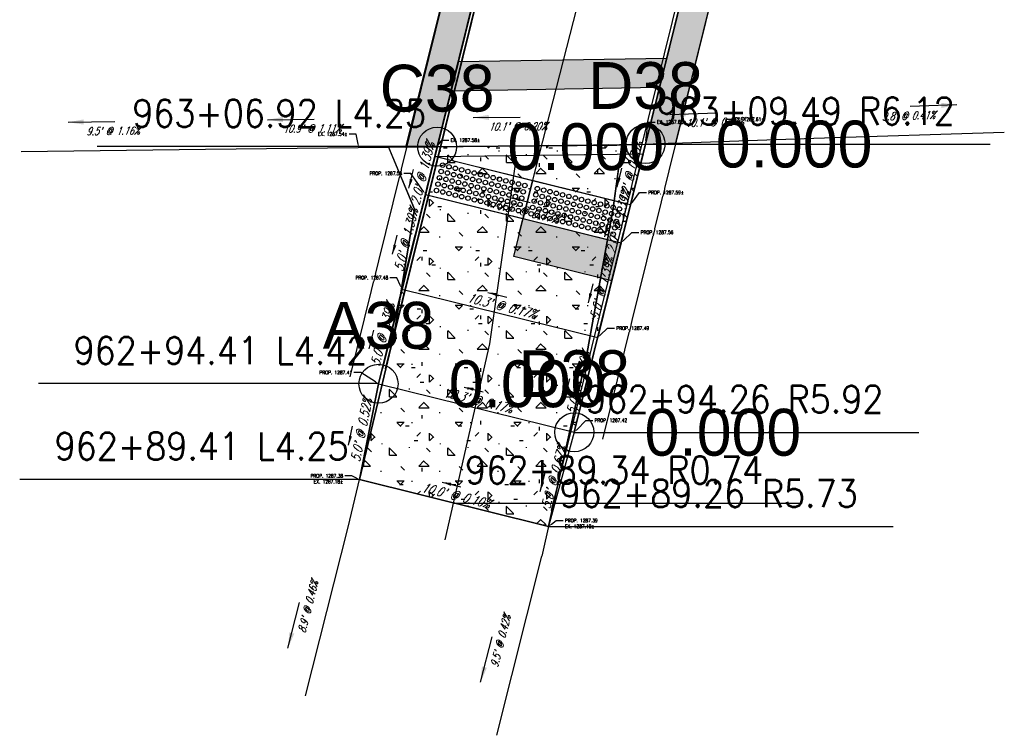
# Model space of a CAD drawing. Extents: x 167754 to 212748, y 396132 to 454338.
# Tile 144 of 147: x 173600 to 173651, y 454225 to 454261. Entities that reach past the tile are written whole.
import ezdxf
from ezdxf import colors
from ezdxf.entities.mleader import LeaderData, LeaderLine
from ezdxf.enums import TextEntityAlignment as Align
from ezdxf.math import Vec2, Vec3

# ---------------------------------------------------------------- set-up
doc = ezdxf.new("R2010")
doc.units = 0
doc.header["$MEASUREMENT"] = 0
doc.layers.get('0').update_dxf_attribs({"linetype": 'CONTINUOUS'})
for name, color, linetype, plot in [('0_3DP_MAT', 181, 'CONTINUOUS', False), ('0_EX. 3DP', 31, 'CONTINUOUS', False), ('0_QUANTITIES_PAVEMENT REMOVED', 130, 'CONTINUOUS', False)]:
    doc.layers.add(name, color=color, linetype=linetype, plot=plot)
for name, color, linetype in [('0_PNTS', 1, 'CONTINUOUS'), ('L141', 7, 'CONTINUOUS'), ('L148', 7, 'CONTINUOUS'), ('PNTDESC', 3, 'CONTINUOUS'), ('PNTELEV', 5, 'CONTINUOUS'), ('PNTNO', 7, 'CONTINUOUS'), ('PV_P_CURB_RAMP', 3, 'CONTINUOUS'), ('PV_P_CURB_RAMP_DOMES', 7, 'CONTINUOUS'), ('PV_P_CURB_RAMP_HATCH', 3, 'CONTINUOUS'), ('PV_P_GRADE_BREAKS', 3, 'CONTINUOUS'), ('SC_SCRATCH-6', 6, 'CONTINUOUS')]:
    doc.layers.add(name, color=color, linetype=linetype)
doc.styles.add('PTXT', font='TXT')
doc.styles.add('romans', font='romans.shx', dxfattribs={"width": 0.75, "oblique": 22.5})
doc.styles.get("Standard").update_dxf_attribs({"font": 'romans.shx', "width": 0.9})
doc.dimstyles.new('4P', dxfattribs={"dimscale": 4, "dimtxt": 0.14, "dimasz": 0.14, "dimexe": 0.05, "dimexo": 0.05, "dimgap": 0.05, "dimtad": 1, "dimzin": 0, "dimdsep": 46, "dimtxsty": 'romans', "dimcen": 0, "dimdle": 0.1, "dimclrd": 1, "dimclre": 1, "dimclrt": 7, "dimaunit": 1, "dimadec": 4, "dimazin": 0, "dimtfac": 1, "dimtmove": 0, "dimatfit": 2, "dimfxl": 1, "dimtvp": 1, "dimtolj": 1, "dimtzin": 0, "dimarcsym": 0})

# ---------------------------------------------------------------- blocks, each defined once
blk = doc.blocks.new('DOMES_5FT')
for p, q in [((-0.07, 2.499), (-2.069, 2.443)), ((-2.069, 2.443), (-1.929, -2.555)), ((0.07, -2.499), (-0.07, 2.499)), ((-1.929, -2.555), (0.07, -2.499))]:
    blk.add_line(p, q)
for centre in [(-1.725, 2.12), (-1.392, 2.13), (-1.059, 2.139), (-0.727, 2.148), (-0.394, 2.158), (-1.716, 1.788), (-1.706, 1.453), (-1.383, 1.797), (-1.374, 1.462), (-1.05, 1.806), (-1.041, 1.471), (-0.717, 1.816), (-0.708, 1.481), (-0.384, 1.825), (-0.375, 1.49), (-1.697, 1.12), (-1.364, 1.129), (-1.031, 1.138), (-0.698, 1.148), (-0.366, 1.157), (-1.688, 0.787), (-1.678, 0.454), (-1.355, 0.796), (-1.346, 0.463), (-1.022, 0.806), (-1.013, 0.473), (-0.689, 0.815), (-0.68, 0.482), (-0.356, 0.824), (-0.347, 0.491), (-1.669, 0.121), (-1.336, 0.131), (-1.003, 0.14), (-0.67, 0.149), (-0.338, 0.159), (-1.66, -0.212), (-1.65, -0.547), (-1.327, -0.202), (-1.317, -0.537), (-0.994, -0.193), (-0.985, -0.528), (-0.661, -0.184), (-0.652, -0.518), (-0.328, -0.174), (-0.319, -0.509), (-1.641, -0.881), (-1.308, -0.872), (-0.975, -0.863), (-0.642, -0.853), (-0.309, -0.844), (-1.632, -1.214), (-1.622, -1.547), (-1.299, -1.205), (-1.289, -1.538), (-0.966, -1.196), (-0.956, -1.528), (-0.633, -1.186), (-0.624, -1.519), (-0.3, -1.177), (-0.291, -1.51), (-1.613, -1.88), (-1.28, -1.871), (-0.947, -1.861), (-0.614, -1.852), (-0.281, -1.843), (-1.604, -2.213), (-1.271, -2.204), (-0.938, -2.194), (-0.605, -2.185), (-0.272, -2.175)]:
    blk.add_circle(centre, 0.115)
blk = doc.blocks.new('SPT4')
at = {"color": 0, "linetype": 'Continuous'}
blk.add_circle((0, 0), 0.5, dxfattribs=at)
blk = doc.blocks.new('SRVPNO1')
at = {"layer": 'PNTDESC', "style": 'PTXT'}
blk.add_attdef('DESC2', text='', height=1, dxfattribs=at).set_placement((0, -1.75), align=Align.CENTER)
at = {"layer": 'PNTELEV', "style": 'PTXT'}
blk.add_attdef('ELEV2', (1.5, -0.5), '', height=1, dxfattribs=at)
at = {"layer": 'PNTNO', "style": 'PTXT'}
blk.add_attdef('PT#', text='', height=1, dxfattribs=at).set_placement((0, 0.75), align=Align.CENTER)

msp = doc.modelspace()

# ---------------------------------------------------------------- hatches: boundary and pattern name
at = {"layer": 'L141', "transparency": 33554495}
h = msp.add_hatch(color=256, dxfattribs=at)
h.dxf.hatch_style = 1
h.paths.add_polyline_path([(173633.223, 454259.349), (173632.85, 454257.842), (173622.155, 454257.668), (173622.528, 454259.174)])
at = {"layer": 'PV_P_CURB_RAMP_HATCH', "transparency": 33554495}
h = msp.add_hatch(dxfattribs=at)
h.set_pattern_fill('CONCRE', color=256, scale=3, pattern_type=2)
h.set_pattern_definition([(0, (0, 0), (3, 3), [0.375, -2.625]), (90, (0, 0), (-3, 3), [0.375, -2.625]), (135, (0.375, 0), (-2.999999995, 2e-16), [0.5303301, -3.7123107]), (0, (0.375, 1.6875), (3, 3), [0.375, -2.625]), (45, (0.5625, 1.5), (0, 2.999999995), [0.2651649, -3.9774756]), (135, (0.5625, 1.5), (-2.999999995, 2e-16), [0.2651649, -3.9774756]), (0, (1.5, 2.4375), (3, 3), [0.5303301, -2.4696699]), (45, (1.5, 2.4375), (0, 2.999999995), [0.375, -3.8676408]), (135, (2.0303, 2.4375), (-2.999999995, 2e-16), [0.375, -3.8676408]), (90, (2.0625, 0.75), (-3, 3), [0.375, -2.625]), (45, (2.0625, 0.75), (0, 2.999999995), [0.2651649, -3.9774756]), (135, (2.25, 0.9375), (-2.999999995, 2e-16), [0.2651649, -3.9774756]), (0, (0.375, 0.75), (3, 3), [0.1875, -2.5125]), (0, (2.625, 1.5), (3, 3), [0.1875, -2.5125]), (90, (1.6875, 1.875), (-3, 3), [0.1875, -2.5125]), (135, (2.0625, 0.1875), (-2.999999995, 2e-16), [0.2651649, -3.9774756]), (135, (0.75, 2.25), (-2.999999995, 2e-16), [0.2651649, -3.9774756]), (45, (1.4062, 0.9844), (0, 2.999999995), [0.2651649, -3.9774756]), (90, (1.0312, 0.375), (-3, 3), [0.046875, -2.953125]), (90, (1.172, 1.6406), (-3, 3), [0.046875, -2.953125]), (90, (2.578, 2.1562), (-3, 3), [0.046875, -2.953125]), (90, (2.625, 0.5625), (-3, 3), [0.046875, -2.953125])])
h.paths.add_polyline_path([(173632.009, 454254.443), (173628.481, 454240.181), (173627.165, 454235.356), (173617.473, 454237.754), (173618.443, 454242.664), (173621.325, 454254.313), (173621.449, 454254.814), (173632.134, 454254.95)])

# ---------------------------------------------------------------- linework, layer by layer
at = {"layer": '0_EX. 3DP'}
for points in [[(173630.992, 454250.435), (173630.501, 454248.428)], [(173619.83, 454248.294), (173620.321, 454250.3)]]:
    msp.add_lwpolyline(points, dxfattribs=at)
for points in [[(173621.858, 454234.66, 1287.235), (173624.156, 454244.72, 1287.309), (173625.513, 454254.27, 1287.554)], [(173614.706, 454226.672, 1287.116), (173616.893, 454235.309, 1287.157)], [(173624.517, 454224.651, 1287.14), (173626.823, 454233.823, 1287.18)]]:
    msp.add_polyline3d(points, dxfattribs=at)
at = {"layer": 'L141'}
msp.add_lwpolyline([(173633.223, 454259.349), (173632.85, 454257.842), (173622.155, 454257.668), (173622.528, 454259.174), (173622.528, 454259.174)], close=True, dxfattribs=at)
at = {"layer": 'PV_P_CURB_RAMP'}
for points in [[(173632.009, 454254.443), (173628.481, 454240.181), (173627.165, 454235.356), (173617.473, 454237.754), (173618.443, 454242.664), (173621.325, 454254.313), (173621.449, 454254.814), (173632.134, 454254.95), (173632.009, 454254.443)], [(173621.325, 454254.313), (173632.009, 454254.443)]]:
    msp.add_lwpolyline(points, dxfattribs=at)

# ---------------------------------------------------------------- texts
at = {"layer": '0_3DP_MAT', "color": 211, "style": 'romans', "oblique": 22.5, "width": 0.75}
for s, rotation, p in [("10.3' @ 0.17%", 346.1042, (173625.902, 454251.285)), ("5.0' @ 1.39%", 76.1042, (173620.089, 454249.983)), ("5.0' @ 1.39%", 76.1041, (173630.126, 454247.5)), ("10.3' @ 0.17%", 346.1042, (173624.701, 454246.432)), ("5.0' @ 1.39%", 76.104, (173618.888, 454245.13)), ("5.0' @ 1.39%", 76.1043, (173628.926, 454242.646)), ("10.3' @ 0.17%", 346.1042, (173623.5, 454241.578)), ("5.0' @ 0.52%", 78.8274, (173617.801, 454240.24)), ("5.0' @ 0.67%", 74.7482, (173627.668, 454237.811)), ("10.0' @ 0.10%", 346.1042, (173622.357, 454236.71))]:
    msp.add_text(s, height=0.48, rotation=rotation, dxfattribs=at).set_placement(p, align=Align.CENTER)
at = {"layer": '0_EX. 3DP', "style": 'romans', "oblique": 22.5, "width": 0.75}
for s, rotation, p in [("9.8' @ 0.41%", 1.7892, (173645.619, 454256.203)), ("10.1' @ 0.20%", 0.5254, (173625.587, 454255.652)), ("9.5' @ 1.16%", 0.7571, (173604.838, 454255.423)), ("8.9' @ 0.46%", 75.7906, (173615.024, 454231.187)), ("9.5' @ 0.42%", 75.8874, (173624.894, 454229.432))]:
    msp.add_text(s, height=0.4, rotation=rotation, dxfattribs=at).set_placement(p, align=Align.CENTER)
at = {"layer": 'SC_SCRATCH-6', "width": 0.9}
for s, p in [('962+94.41 L4.42', (173617.878, 454244.373)), ('962+89.41 L4.25', (173616.908, 454239.462))]:
    msp.add_text(s, height=1.4, dxfattribs=at).set_placement(p, align=Align.MIDDLE_RIGHT)
for s, p in [('962+94.26 R5.92', (173629.046, 454241.873)), ('962+89.34 R0.74', (173622.884, 454238.246)), ('962+89.26 R5.73', (173627.73, 454237.047))]:
    msp.add_text(s, height=1.4, dxfattribs=at).set_placement(p, align=Align.MIDDLE_LEFT)

# ---------------------------------------------------------------- leaders
at = {"layer": '0_3DP_MAT', "color": 211}
for points in [[(173630.671, 454252.747), (173630.911, 454253.718)], [(173625.245, 454252.201), (173626.216, 454251.961)], [(173630.041, 454250.199), (173630.281, 454251.17)], [(173619.167, 454249.302), (173619.407, 454250.273)], [(173629.204, 454246.819), (173629.445, 454247.79)], [(173624.044, 454247.348), (173625.015, 454247.108)], [(173617.966, 454244.449), (173618.206, 454245.419)], [(173628.004, 454241.965), (173628.244, 454242.936)], [(173622.843, 454242.494), (173623.814, 454242.254)], [(173616.913, 454239.516), (173617.106, 454240.497)], [(173626.73, 454237.152), (173626.994, 454238.116)], [(173621.7, 454237.626), (173622.671, 454237.386)]]:
    msp.add_leader(points, dimstyle='4P', override={"dimscale": 20, "dimtxt": 0.12, "dimasz": 0.024, "dimdec": 2}, dxfattribs=at)
at = {"layer": '0_3DP_MAT'}
ml = msp.add_multileader_mtext('Standard', dxfattribs=at)
ml.set_content('EX. 1287.61±', color=256)
ml.set_leader_properties()
ml.build(insert=Vec2(0, 0))
ml.multileader.update_dxf_attribs({"dogleg_length": 0.36, "arrow_head_size": 0.18})
ctx = ml.context
ctx.base_point, ctx.char_height, ctx.arrow_head_size, ctx.landing_gap_size, ctx.plane_origin = Vec3(173636.62, 454256.219, 1286.6), 0.18, 0.18, 0.09, Vec3(173619.882, 454264.868, 1286.6)
notes = []
notes.append((ctx, [(0, (1, 1, 0), (173636.26, 454256.219, 1286.6), (1, 0), 0.36, [(0, [(173636.094, 454255.088, 1286.6)], 0, [])])]))
ctx.mtext.insert, ctx.mtext.flow_direction = Vec3(173636.71, 454256.309, 1286.6), 5
ctx.mtext.has_bg_fill, ctx.mtext.bg_color, ctx.mtext.bg_scale_factor, ctx.mtext.bg_transparency, ctx.mtext.use_window_bg_color = 1, -1027028792, 1.5, 0, 1
at = {"layer": '0_EX. 3DP'}
for points in [[(173648.098, 454256.957), (173645.699, 454256.882)], [(173602.53, 454256.069), (173604.93, 454256.101)], [(173612.754, 454256.197), (173615.153, 454256.223)], [(173623.3, 454256.308), (173625.7, 454256.33)], [(173613.803, 454229.121), (173614.392, 454231.448)], [(173623.678, 454227.367), (173624.263, 454229.695)]]:
    msp.add_leader(points, dimstyle='4P', override={"dimscale": 20, "dimtxt": 0.12, "dimasz": 0.04, "dimdec": 2}, dxfattribs=at)
at = {"layer": 'SC_SCRATCH-6', "has_arrowhead": 0}
msp.add_leader([(173622.319, 454236.555), (173622.324, 454236.546), (173640.044, 454236.546)], dimstyle='4P', override={"dimscale": 20, "dimasz": 0.1}, dxfattribs=at)
for ctx, leaders in notes:
    for number, flags, end, landing, length, lines in leaders:
        leader = LeaderData()
        leader.index, (leader.has_last_leader_line, leader.has_dogleg_vector, leader.attachment_direction) = number, flags
        leader.last_leader_point, leader.dogleg_vector, leader.dogleg_length = Vec3(end), Vec3(landing), length
        for number, points, colour, breaks in lines:
            line = LeaderLine()
            line.index, line.vertices, line.color, line.breaks = number, Vec3.list(points), colors.encode_raw_color(colour), breaks
            leader.lines.append(line)
        ctx.leaders.append(leader)

# ---------------------------------------------------------------- next in the draw order: leaders
at = {"layer": '0_3DP_MAT'}
ml = msp.add_multileader_mtext('Standard', dxfattribs=at)
ml.set_content('EX. 1287.60±', color=256)
ml.set_leader_properties()
ml.build(insert=Vec2(0, 0))
ml.multileader.update_dxf_attribs({"dogleg_length": 0.36, "arrow_head_size": 0.18})
ctx = ml.context
ctx.base_point, ctx.char_height, ctx.arrow_head_size, ctx.landing_gap_size, ctx.plane_origin = Vec3(173632.623, 454256.079, 1286.6), 0.18, 0.18, 0.09, Vec3(173615.884, 454264.728, 1286.6)
notes = []
notes.append((ctx, [(0, (1, 1, 0), (173632.263, 454256.079, 1286.6), (1, 0), 0.36, [(0, [(173632.134, 454254.95, 1286.6)], 0, [])])]))
ctx.mtext.insert, ctx.mtext.flow_direction = Vec3(173632.713, 454256.169, 1286.6), 5
ctx.mtext.has_bg_fill, ctx.mtext.bg_color, ctx.mtext.bg_scale_factor, ctx.mtext.bg_transparency, ctx.mtext.use_window_bg_color = 1, -1027028792, 1.5, 0, 1
ml = msp.add_multileader_mtext('Standard', dxfattribs=at)
ml.set_content('EX. 1287.54±', color=256)
ml.set_leader_properties()
ml.build(insert=Vec2(0, 0))
ml.multileader.update_dxf_attribs({"dogleg_length": 0.36, "arrow_head_size": 0.18})
ctx = ml.context
ctx.base_point, ctx.char_height, ctx.arrow_head_size, ctx.landing_gap_size, ctx.plane_origin = Vec3(173615.074, 454255.465, 1286.6), 0.18, 0.18, 0.09, Vec3(173601.213, 454264.55, 1286.6)
ctx.text_align_type = 2
notes.append((ctx, [(1, (1, 1, 0), (173617.295, 454255.465, 1286.6), (-1, 0), 0.36, [(0, [(173617.426, 454254.771, 1286.6)], 0, [])])]))
ctx.mtext.insert, ctx.mtext.alignment, ctx.mtext.flow_direction = Vec3(173616.845, 454255.555, 1286.6), 3, 5
ctx.mtext.has_bg_fill, ctx.mtext.bg_color, ctx.mtext.bg_scale_factor, ctx.mtext.bg_transparency, ctx.mtext.use_window_bg_color = 1, -1027028792, 1.5, 0, 1
ml = msp.add_multileader_mtext('Standard', dxfattribs=at)
ml.set_content('EX. 1287.58±', color=256)
ml.set_leader_properties()
ml.build(insert=Vec2(0, 0))
ml.multileader.update_dxf_attribs({"dogleg_length": 0.36, "arrow_head_size": 0.18})
ctx = ml.context
ctx.base_point, ctx.char_height, ctx.arrow_head_size, ctx.landing_gap_size, ctx.plane_origin = Vec3(173622.045, 454255.151, 1286.6), 0.18, 0.18, 0.09, Vec3(173605.337, 454265.095, 1286.6)
notes.append((ctx, [(0, (1, 1, 0), (173621.685, 454255.151, 1286.6), (1, 0), 0.36, [(0, [(173621.449, 454254.814, 1286.6)], 0, [])])]))
ctx.mtext.insert, ctx.mtext.flow_direction = Vec3(173622.135, 454255.241, 1286.6), 5
ctx.mtext.has_bg_fill, ctx.mtext.bg_color, ctx.mtext.bg_scale_factor, ctx.mtext.bg_transparency, ctx.mtext.use_window_bg_color = 1, -1027028792, 1.5, 0, 1
ml = msp.add_multileader_mtext('Standard', dxfattribs=at)
ml.set_content('PROP. 1287.59±', color=256)
ml.set_leader_properties()
ml.build(insert=Vec2(0, 0))
ml.multileader.update_dxf_attribs({"dogleg_length": 0.36, "arrow_head_size": 0.18})
ctx = ml.context
ctx.base_point, ctx.char_height, ctx.arrow_head_size, ctx.landing_gap_size, ctx.plane_origin = Vec3(173632.18, 454252.465), 0.18, 0.18, 0.09, Vec3(173615.15, 454261.609)
notes.append((ctx, [(0, (1, 1, 0), (173631.82, 454252.465), (1, 0), 0.36, [(0, [(173631.362, 454251.83)], 0, [])])]))
ctx.mtext.insert, ctx.mtext.flow_direction = Vec3(173632.27, 454252.555), 5
ctx.mtext.has_bg_fill, ctx.mtext.bg_color, ctx.mtext.bg_scale_factor, ctx.mtext.bg_transparency, ctx.mtext.use_window_bg_color = 1, -1027028792, 1.5, 0, 1
ml = msp.add_multileader_mtext('Standard', dxfattribs=at)
ml.set_content('PROP. 1287.38\\PEX. 1287.18±', color=256)
ml.set_leader_properties()
ml.build(insert=Vec2(0, 0))
ml.multileader.update_dxf_attribs({"dogleg_length": 0.36, "arrow_head_size": 0.18})
ctx = ml.context
ctx.base_point, ctx.char_height, ctx.arrow_head_size, ctx.landing_gap_size, ctx.plane_origin = Vec3(173614.696, 454237.951, 1286.6), 0.18, 0.18, 0.09, Vec3(173601.261, 454247.533, 1286.6)
ctx.text_align_type = 2
notes.append((ctx, [(1, (1, 1, 0), (173617.08, 454237.951, 1286.6), (-1, 0), 0.36, [(0, [(173617.473, 454237.754, 1286.6)], 0, [])])]))
ctx.mtext.insert, ctx.mtext.alignment, ctx.mtext.flow_direction = Vec3(173616.63, 454238.041, 1286.6), 3, 5
ctx.mtext.has_bg_fill, ctx.mtext.bg_color, ctx.mtext.bg_scale_factor, ctx.mtext.bg_transparency, ctx.mtext.use_window_bg_color = 1, -1027028792, 1.5, 0, 1
ml = msp.add_multileader_mtext('Standard', dxfattribs=at)
ml.set_content('PROP. 1287.39\\PEX. 1287.19±', color=256)
ml.set_leader_properties()
ml.build(insert=Vec2(0, 0))
ml.multileader.update_dxf_attribs({"dogleg_length": 0.36, "arrow_head_size": 0.18})
ctx = ml.context
ctx.base_point, ctx.char_height, ctx.arrow_head_size, ctx.landing_gap_size, ctx.plane_origin = Vec3(173627.913, 454235.658, 1286.6), 0.18, 0.18, 0.09, Vec3(173610.952, 454245.135, 1286.6)
notes.append((ctx, [(0, (1, 1, 0), (173627.553, 454235.658, 1286.6), (1, 0), 0.36, [(0, [(173627.165, 454235.356, 1286.6)], 0, [])])]))
ctx.mtext.insert, ctx.mtext.width, ctx.mtext.flow_direction = Vec3(173628.003, 454235.748, 1286.6), 1.84371, 5
ctx.mtext.has_bg_fill, ctx.mtext.bg_color, ctx.mtext.bg_scale_factor, ctx.mtext.bg_transparency, ctx.mtext.use_window_bg_color = 1, -1027028792, 1.5, 0, 1
for ctx, leaders in notes:
    for number, flags, end, landing, length, lines in leaders:
        leader = LeaderData()
        leader.index, (leader.has_last_leader_line, leader.has_dogleg_vector, leader.attachment_direction) = number, flags
        leader.last_leader_point, leader.dogleg_vector, leader.dogleg_length = Vec3(end), Vec3(landing), length
        for number, points, colour, breaks in lines:
            line = LeaderLine()
            line.index, line.vertices, line.color, line.breaks = number, Vec3.list(points), colors.encode_raw_color(colour), breaks
            leader.lines.append(line)
        ctx.leaders.append(leader)

# ---------------------------------------------------------------- next in the draw order: hatches: boundary and pattern name
at = {"layer": 'L141', "transparency": 33554495}
h = msp.add_hatch(color=256, dxfattribs=at)
h.dxf.hatch_style = 1
h.paths.add_polyline_path([(173627.601, 454279.681), (173626.048, 454279.651), (173619.824, 454254.798), (173621.449, 454254.814)])
h = msp.add_hatch(color=256, dxfattribs=at)
h.dxf.hatch_style = 1
h.paths.add_polyline_path([(173639.855, 454279.912), (173638.303, 454279.882), (173632.134, 454254.95), (173633.693, 454255.005)])

# ---------------------------------------------------------------- next in the draw order: linework, layer by layer
at = {"layer": '0_3DP_MAT', "color": 211}
msp.add_lwpolyline([(173631.362, 454251.83), (173621.325, 454254.313)], dxfattribs=at)
for points in [[(173621.449, 454254.814, 1287.58), (173621.325, 454254.313, 1287.573)], [(173627.165, 454235.356, 1287.39), (173617.473, 454237.754, 1287.38)]]:
    msp.add_polyline3d(points, dxfattribs=at)
at = {"layer": '0_EX. 3DP'}
for points in [[(173600.119, 454254.561, 1287.347), (173609.578, 454254.686, 1287.457), (173620.524, 454254.806, 1287.579), (173630.665, 454254.899, 1287.599), (173640.762, 454255.251, 1287.62), (173650.526, 454255.556, 1287.58)], [(173630.92, 454254.96, 1287.595), (173630.478, 454251.662, 1287.387), (173629.109, 454244.074, 1287.269), (173626.823, 454233.823, 1287.18)], [(173616.893, 454235.309, 1287.157), (173619.245, 454245.219, 1287.27), (173620.289, 454251.619, 1287.359), (173619.001, 454254.686, 1287.495)]]:
    msp.add_polyline3d(points, dxfattribs=at)
at = {"layer": '0_PNTS'}
for p in [(173632.134, 454254.95), (173621.449, 454254.814)]:
    msp.add_point(p, dxfattribs=at)
at = {"layer": 'L141'}
for points in [[(173621.449, 454254.814), (173627.601, 454279.681), (173626.048, 454279.651), (173619.824, 454254.798)], [(173639.855, 454279.912), (173638.303, 454279.882), (173632.134, 454254.95), (173633.693, 454255.005)]]:
    msp.add_lwpolyline(points, close=True, dxfattribs=at)

# ---------------------------------------------------------------- next in the draw order: block references
at = {"layer": '0_PNTS', "xscale": 2.4, "yscale": 2.4, "zscale": 2.4}
msp.add_blockref('SRVPNO1', (173632.134, 454254.95), dxfattribs=at).add_auto_attribs({'PT#': 'D38', 'ELEV2': '0.000'})
at = {"layer": '0_PNTS', "xscale": 2, "yscale": 2, "zscale": 2}
for p in [(173632.134, 454254.95), (173621.449, 454254.814)]:
    msp.add_blockref('SPT4', p, dxfattribs=at)

# ---------------------------------------------------------------- next in the draw order: texts
at = {"layer": '0_3DP_MAT', "color": 211, "style": 'romans', "oblique": 22.5, "width": 0.75}
msp.add_text("3.2' @ 0.30%", height=0.48, rotation=76.1041, dxfattribs=at).set_placement((173631.593, 454253.429), align=Align.CENTER)
at = {"layer": '0_EX. 3DP', "style": 'romans', "oblique": 22.5, "width": 0.75}
for s, rotation, p in [("10.9' @ 1.11%", 0.6281, (173615.042, 454255.546)), ("10.1' @ 0.21%", 1.9966, (173635.686, 454255.875))]:
    msp.add_text(s, height=0.4, rotation=rotation, dxfattribs=at).set_placement(p, align=Align.CENTER)
at = {"layer": 'SC_SCRATCH-6', "width": 0.9}
msp.add_text('963+06.92 L4.25', height=1.4, dxfattribs=at).set_placement((173620.884, 454256.523), align=Align.MIDDLE_RIGHT)
msp.add_text('963+09.49 R6.12', height=1.4, dxfattribs=at).set_placement((173632.7, 454256.642), align=Align.MIDDLE_LEFT)

# ---------------------------------------------------------------- next in the draw order: leaders
at = {"layer": '0_EX. 3DP'}
msp.add_leader([(173633.382, 454256.471), (173635.781, 454256.554)], dimstyle='4P', override={"dimscale": 20, "dimtxt": 0.12, "dimasz": 0.04, "dimdec": 2}, dxfattribs=at)
at = {"layer": 'SC_SCRATCH-6', "has_arrowhead": 0}
for points in [[(173632.134, 454254.95), (173632.14, 454254.942), (173649.8, 454254.942)], [(173621.449, 454254.814), (173621.444, 454254.823), (173604.024, 454254.823)], [(173617.473, 454237.754), (173617.468, 454237.762), (173600.048, 454237.762)], [(173627.165, 454235.356), (173627.17, 454235.347), (173644.83, 454235.347)]]:
    msp.add_leader(points, dimstyle='4P', override={"dimscale": 20, "dimasz": 0.1}, dxfattribs=at)

# ---------------------------------------------------------------- next in the draw order: leaders
at = {"layer": '0_3DP_MAT'}
ml = msp.add_multileader_mtext('Standard', dxfattribs=at)
ml.set_content('PROP. 1287.55', color=256)
ml.set_leader_properties()
ml.build(insert=Vec2(0, 0))
ml.multileader.update_dxf_attribs({"dogleg_length": 0.36, "arrow_head_size": 0.18})
ctx = ml.context
ctx.base_point, ctx.char_height, ctx.arrow_head_size, ctx.landing_gap_size, ctx.plane_origin = Vec3(173617.725, 454253.449), 0.18, 0.18, 0.09, Vec3(173604.632, 454262.151)
ctx.text_align_type = 2
notes = []
notes.append((ctx, [(1, (1, 1, 0), (173620.108, 454253.449), (-1, 0), 0.36, [(0, [(173620.845, 454252.372)], 0, [])])]))
ctx.mtext.insert, ctx.mtext.alignment, ctx.mtext.flow_direction = Vec3(173619.658, 454253.539), 3, 5
ctx.mtext.has_bg_fill, ctx.mtext.bg_color, ctx.mtext.bg_scale_factor, ctx.mtext.bg_transparency, ctx.mtext.use_window_bg_color = 1, -1027028792, 1.5, 0, 1
ml = msp.add_multileader_mtext('Standard', dxfattribs=at)
ml.set_content('PROP. 1287.56', color=256)
ml.set_leader_properties()
ml.build(insert=Vec2(0, 0))
ml.multileader.update_dxf_attribs({"dogleg_length": 0.36, "arrow_head_size": 0.18})
ctx = ml.context
ctx.base_point, ctx.char_height, ctx.arrow_head_size, ctx.landing_gap_size, ctx.plane_origin = Vec3(173631.796, 454250.424, 1286.6), 0.18, 0.18, 0.09, Vec3(173614.842, 454259.67, 1286.6)
notes.append((ctx, [(0, (1, 1, 0), (173631.436, 454250.424, 1286.6), (1, 0), 0.36, [(0, [(173630.882, 454249.889, 1286.6)], 0, [])])]))
ctx.mtext.insert, ctx.mtext.flow_direction = Vec3(173631.886, 454250.514, 1286.6), 5
ctx.mtext.has_bg_fill, ctx.mtext.bg_color, ctx.mtext.bg_scale_factor, ctx.mtext.bg_transparency, ctx.mtext.use_window_bg_color = 1, -1027028792, 1.5, 0, 1
ml = msp.add_multileader_mtext('Standard', dxfattribs=at)
ml.set_content('PROP. 1287.48', color=256)
ml.set_leader_properties()
ml.build(insert=Vec2(0, 0))
ml.multileader.update_dxf_attribs({"dogleg_length": 0.36, "arrow_head_size": 0.18})
ctx = ml.context
ctx.base_point, ctx.char_height, ctx.arrow_head_size, ctx.landing_gap_size, ctx.plane_origin = Vec3(173617.006, 454248.101, 1286.6), 0.18, 0.18, 0.09, Vec3(173603.603, 454257.3, 1286.6)
ctx.text_align_type = 2
notes.append((ctx, [(1, (1, 1, 0), (173619.39, 454248.101, 1286.6), (-1, 0), 0.36, [(0, [(173619.644, 454247.518, 1286.6)], 0, [])])]))
ctx.mtext.insert, ctx.mtext.alignment, ctx.mtext.flow_direction = Vec3(173618.94, 454248.191, 1286.6), 3, 5
ctx.mtext.has_bg_fill, ctx.mtext.bg_color, ctx.mtext.bg_scale_factor, ctx.mtext.bg_transparency, ctx.mtext.use_window_bg_color = 1, -1027028792, 1.5, 0, 1
ml = msp.add_multileader_mtext('Standard', dxfattribs=at)
ml.set_content('PROP. 1287.49', color=256)
ml.set_leader_properties()
ml.build(insert=Vec2(0, 0))
ml.multileader.update_dxf_attribs({"dogleg_length": 0.36, "arrow_head_size": 0.18})
ctx = ml.context
ctx.base_point, ctx.char_height, ctx.arrow_head_size, ctx.landing_gap_size, ctx.plane_origin = Vec3(173630.549, 454245.518), 0.18, 0.18, 0.09, Vec3(173613.641, 454254.816)
notes.append((ctx, [(0, (1, 1, 0), (173630.189, 454245.518), (1, 0), 0.36, [(0, [(173629.681, 454245.035)], 0, [])])]))
ctx.mtext.insert, ctx.mtext.flow_direction = Vec3(173630.639, 454245.608), 5
ctx.mtext.has_bg_fill, ctx.mtext.bg_color, ctx.mtext.bg_scale_factor, ctx.mtext.bg_transparency, ctx.mtext.use_window_bg_color = 1, -1027028792, 1.5, 0, 1
ml = msp.add_multileader_mtext('Standard', dxfattribs=at)
ml.set_content('PROP. 1287.41', color=256)
ml.set_leader_properties()
ml.build(insert=Vec2(0, 0))
ml.multileader.update_dxf_attribs({"dogleg_length": 0.36, "arrow_head_size": 0.18})
ctx = ml.context
ctx.base_point, ctx.char_height, ctx.arrow_head_size, ctx.landing_gap_size, ctx.plane_origin = Vec3(173615.2, 454243.239, -0.962), 0.18, 0.18, 0.09, Vec3(173602.601, 454253.216, -0.962)
ctx.text_align_type = 2
notes.append((ctx, [(1, (1, 1, 0), (173617.538, 454243.239, -0.962), (-1, 0), 0.36, [(0, [(173618.443, 454242.664, -0.962)], 0, [])])]))
ctx.mtext.insert, ctx.mtext.alignment, ctx.mtext.flow_direction = Vec3(173617.088, 454243.329, -0.962), 3, 5
ctx.mtext.has_bg_fill, ctx.mtext.bg_color, ctx.mtext.bg_scale_factor, ctx.mtext.bg_transparency, ctx.mtext.use_window_bg_color = 1, -1027028792, 1.5, 0, 1
ml = msp.add_multileader_mtext('Standard', dxfattribs=at)
ml.set_content('PROP. 1287.42', color=256)
ml.set_leader_properties()
ml.build(insert=Vec2(0, 0))
ml.multileader.update_dxf_attribs({"dogleg_length": 0.36, "arrow_head_size": 0.18})
ctx = ml.context
ctx.base_point, ctx.char_height, ctx.arrow_head_size, ctx.landing_gap_size, ctx.plane_origin = Vec3(173629.427, 454240.789), 0.18, 0.18, 0.09, Vec3(173612.44, 454249.963)
notes.append((ctx, [(0, (1, 1, 0), (173629.067, 454240.789), (1, 0), 0.36, [(0, [(173628.481, 454240.181)], 0, [])])]))
ctx.mtext.insert, ctx.mtext.flow_direction = Vec3(173629.517, 454240.879), 5
ctx.mtext.has_bg_fill, ctx.mtext.bg_color, ctx.mtext.bg_scale_factor, ctx.mtext.bg_transparency, ctx.mtext.use_window_bg_color = 1, -1027028792, 1.5, 0, 1
for ctx, leaders in notes:
    for number, flags, end, landing, length, lines in leaders:
        leader = LeaderData()
        leader.index, (leader.has_last_leader_line, leader.has_dogleg_vector, leader.attachment_direction) = number, flags
        leader.last_leader_point, leader.dogleg_vector, leader.dogleg_length = Vec3(end), Vec3(landing), length
        for number, points, colour, breaks in lines:
            line = LeaderLine()
            line.index, line.vertices, line.color, line.breaks = number, Vec3.list(points), colors.encode_raw_color(colour), breaks
            leader.lines.append(line)
        ctx.leaders.append(leader)

# ---------------------------------------------------------------- next in the draw order: hatches: boundary and pattern name
at = {"layer": 'L148', "transparency": 33554495}
h = msp.add_hatch(color=256, dxfattribs=at)
h.dxf.hatch_style = 1
h.paths.add_polyline_path([(173630.879, 454249.889), (173630.399, 454247.948), (173625.383, 454249.189), (173625.864, 454251.13)])

# ---------------------------------------------------------------- next in the draw order: linework, layer by layer
at = {"layer": '0_3DP_MAT', "color": 211}
for points in [[(173616.987, 454243.025), (173629.815, 454294.877)], [(173618.443, 454242.664), (173631.271, 454294.517)], [(173618.806, 454243.423), (173631.257, 454293.75)], [(173628.481, 454240.181), (173641.309, 454292.034)], [(173627.312, 454236.167), (173640.964, 454291.348)], [(173629.937, 454239.821), (173642.765, 454291.673)], [(173620.845, 454252.372), (173630.882, 454249.889)]]:
    msp.add_lwpolyline(points, dxfattribs=at)
at = {"layer": '0_3DP_MAT'}
msp.add_lwpolyline([(173625.656, 454250.367), (173634.353, 454284.309)], dxfattribs=at)
at = {"layer": '0_3DP_MAT', "color": 211}
for points in [[(173630.882, 454249.889, 1287.563), (173631.362, 454251.83, 1287.59), (173632.134, 454254.95, 1287.6)], [(173621.325, 454254.313, 1287.573), (173620.845, 454252.372, 1287.545)], [(173620.845, 454252.372, 1287.545), (173619.644, 454247.518, 1287.476)], [(173620.845, 454252.372, 1287.545), (173630.882, 454249.889, 1287.563)], [(173630.882, 454249.889, 1287.563), (173629.681, 454245.035, 1287.493)], [(173619.644, 454247.518, 1287.476), (173618.443, 454242.664, 1287.406)], [(173619.644, 454247.518, 1287.476), (173629.681, 454245.035, 1287.493)], [(173628.481, 454240.181, 1287.424), (173629.681, 454245.035, 1287.493)], [(173618.443, 454242.664, 1287.406), (173617.473, 454237.754, 1287.38)], [(173618.443, 454242.664, 1287.406), (173628.481, 454240.181, 1287.424)], [(173628.481, 454240.181, 1287.424), (173627.165, 454235.356, 1287.39)]]:
    msp.add_polyline3d(points, dxfattribs=at)
at = {"layer": '0_PNTS'}
for p in [(173618.443, 454242.664), (173628.481, 454240.181)]:
    msp.add_point(p, dxfattribs=at)
at = {"layer": '0_QUANTITIES_PAVEMENT REMOVED'}
msp.add_lwpolyline([(173618.958, 454254.789), (173620.289, 454251.619), (173619.245, 454245.219), (173617.473, 454237.754), (173627.165, 454235.356), (173629.109, 454244.074), (173630.478, 454251.662), (173630.913, 454254.908), (173630.665, 454254.899), (173620.524, 454254.806), (173618.958, 454254.789)], dxfattribs=at)
at = {"layer": 'L148'}
msp.add_lwpolyline([(173630.879, 454249.889), (173630.399, 454247.948), (173625.383, 454249.189), (173625.864, 454251.13)], close=True, dxfattribs=at)
at = {"layer": 'PV_P_GRADE_BREAKS'}
for points in [[(173619.644, 454247.518), (173629.681, 454245.035)], [(173618.443, 454242.664), (173628.481, 454240.181)]]:
    msp.add_lwpolyline(points, dxfattribs=at)
at = {"layer": 'SC_SCRATCH-6'}
for points in [[(173630.994, 454293.327), (173618.641, 454243.437)], [(173631.159, 454293.286), (173618.806, 454243.396)]]:
    msp.add_lwpolyline(points, dxfattribs=at)

# ---------------------------------------------------------------- next in the draw order: block references
at = {"layer": '0_PNTS', "xscale": 2.4, "yscale": 2.4, "zscale": 2.4}
for p, values in [((173621.449, 454254.814), {'PT#': 'C38', 'ELEV2': '0.000'}), ((173618.443, 454242.664), {'PT#': 'A38', 'ELEV2': '0.000'}), ((173628.481, 454240.181), {'PT#': 'B38', 'ELEV2': '0.000'})]:
    msp.add_blockref('SRVPNO1', p, dxfattribs=at).add_auto_attribs(values)
at = {"layer": '0_PNTS', "xscale": 2, "yscale": 2, "zscale": 2}
for p in [(173618.443, 454242.664), (173628.481, 454240.181)]:
    msp.add_blockref('SPT4', p, dxfattribs=at)
at = {"layer": 'PV_P_CURB_RAMP_DOMES', "rotation": 254.4955980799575}
for p in [(173623.437, 454251.73), (173628.291, 454250.53)]:
    msp.add_blockref('DOMES_5FT', p, dxfattribs=at)

# ---------------------------------------------------------------- next in the draw order: texts
at = {"layer": '0_3DP_MAT', "color": 211, "style": 'romans', "oblique": 22.5, "width": 0.75}
for rotation, p in [(76.0957, (173620.93, 454253.381)), (76.1041, (173630.967, 454250.898))]:
    msp.add_text("2.0' @ 1.39%", height=0.48, rotation=rotation, dxfattribs=at).set_placement(p, align=Align.CENTER)

# ---------------------------------------------------------------- next in the draw order: leaders
at = {"layer": '0_3DP_MAT', "color": 211}
msp.add_leader([(173620.003, 454252.682), (173620.244, 454253.653)], dimstyle='4P', override={"dimscale": 20, "dimtxt": 0.12, "dimasz": 0.024, "dimdec": 2}, dxfattribs=at)
at = {"layer": 'SC_SCRATCH-6', "has_arrowhead": 0}
for points in [[(173618.443, 454242.664), (173618.438, 454242.673), (173601.018, 454242.673)], [(173628.481, 454240.181), (173628.486, 454240.173), (173646.146, 454240.173)]]:
    msp.add_leader(points, dimstyle='4P', override={"dimscale": 20, "dimasz": 0.1}, dxfattribs=at)

doc.saveas('drawing.dxf')
